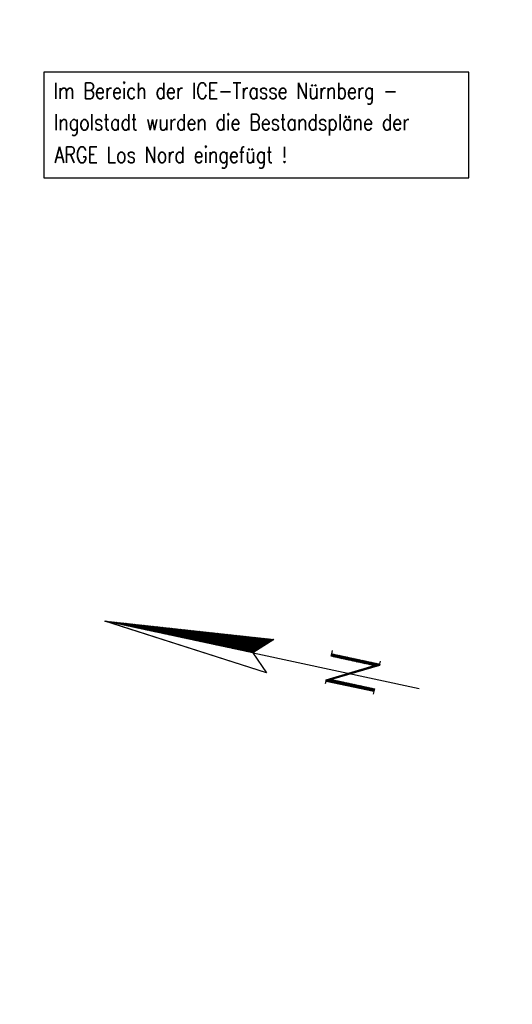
# Model space of a CAD drawing. Extents: x 0 to 1135, y 0 to 420.
# Tile 39 of 47: x 954 to 1031, y 141 to 295. Entities that reach past the tile are written whole.
import ezdxf

# ---------------------------------------------------------------- set-up
doc = ezdxf.new("R2010")
doc.units = 0
doc.header["$LTSCALE"] = 2
doc.header["$MEASUREMENT"] = 0
doc.linetypes.add('AUSGEZOGEN', pattern=[0])
doc.layers.get('0').update_dxf_attribs({"linetype": 'AUSGEZOGEN'})
for name, color, linetype in [('DB_Bahnachse', 15, 'CONTINUOUS'), ('FBR', 8, 'CONTINUOUS'), ('LEGENDE', 7, 'AUSGEZOGEN'), ('SCHLITZRINNE', 8, 'AUSGEZOGEN')]:
    doc.layers.add(name, color=color, linetype=linetype)
doc.styles.add('ROMANS', font='romans.shx', dxfattribs={"width": 0.8})

# ---------------------------------------------------------------- blocks, each defined once
blk = doc.blocks.new('*X13')
at = {"color": 0}
for p, q in [((154.74, 194.19), (154.75, 194.21)), ((154.74, 194.05), (154.77, 194.08)), ((154.74, 193.91), (154.78, 193.95)), ((154.74, 193.77), (154.79, 193.83)), ((154.74, 193.63), (154.81, 193.7)), ((154.74, 193.49), (154.82, 193.57)), ((154.74, 193.34), (154.83, 193.44)), ((154.74, 193.2), (154.85, 193.31)), ((154.74, 193.06), (154.86, 193.18)), ((154.74, 192.92), (154.87, 193.06)), ((154.74, 192.78), (154.89, 192.93)), ((154.74, 192.64), (154.9, 192.8)), ((154.74, 192.5), (154.91, 192.67)), ((154.74, 192.36), (154.93, 192.54)), ((154.74, 192.21), (154.94, 192.42)), ((154.74, 192.07), (154.95, 192.29)), ((154.74, 191.93), (154.97, 192.16)), ((154.74, 191.79), (154.98, 192.03)), ((154.74, 191.65), (154.99, 191.9)), ((154.74, 191.51), (155.01, 191.78)), ((154.74, 191.37), (155.02, 191.65)), ((154.74, 191.23), (155.03, 191.52)), ((154.74, 191.08), (155.05, 191.39)), ((154.74, 190.94), (155.06, 191.26)), ((154.74, 190.8), (155.07, 191.13)), ((154.74, 190.66), (155.09, 191.01)), ((154.74, 190.52), (155.1, 190.88)), ((154.74, 190.38), (155.11, 190.75)), ((154.74, 190.24), (155.13, 190.62)), ((154.74, 190.1), (155.14, 190.49)), ((154.74, 189.95), (155.15, 190.37)), ((154.74, 189.81), (155.16, 190.24)), ((154.74, 189.67), (155.18, 190.11)), ((154.74, 189.53), (155.19, 189.98)), ((154.74, 189.39), (155.2, 189.85)), ((154.74, 189.25), (155.22, 189.72)), ((154.74, 189.11), (155.23, 189.6)), ((154.74, 188.97), (155.24, 189.47)), ((154.74, 188.82), (155.26, 189.34)), ((154.74, 188.68), (155.27, 189.21)), ((154.74, 188.54), (155.28, 189.08)), ((154.74, 188.4), (155.3, 188.96)), ((154.74, 188.26), (155.31, 188.83)), ((154.74, 188.12), (155.32, 188.7)), ((154.74, 187.98), (155.34, 188.57)), ((154.74, 187.84), (155.35, 188.44)), ((154.74, 187.69), (155.36, 188.32)), ((154.74, 187.55), (155.38, 188.19)), ((154.74, 187.41), (155.39, 188.06)), ((154.74, 187.27), (155.4, 187.93)), ((154.74, 187.13), (155.42, 187.8)), ((154.74, 186.99), (155.43, 187.67)), ((154.74, 186.85), (155.44, 187.55)), ((154.74, 186.71), (155.46, 187.42)), ((154.74, 186.56), (155.47, 187.29)), ((154.74, 186.42), (155.48, 187.16)), ((154.74, 186.28), (155.5, 187.03)), ((154.74, 186.14), (155.51, 186.91)), ((154.74, 186), (155.52, 186.78)), ((154.74, 185.86), (155.54, 186.65)), ((154.74, 185.72), (155.55, 186.52)), ((154.75, 185.57), (155.56, 186.39)), ((154.75, 185.43), (155.58, 186.27)), ((154.75, 185.29), (155.59, 186.14)), ((154.75, 185.15), (155.6, 186.01)), ((154.75, 185.01), (155.62, 185.88)), ((154.75, 184.87), (155.63, 185.75)), ((154.75, 184.73), (155.64, 185.62)), ((154.75, 184.59), (155.66, 185.5)), ((154.75, 184.44), (155.67, 185.37)), ((154.75, 184.3), (155.68, 185.24)), ((154.75, 184.16), (155.7, 185.11)), ((154.75, 184.02), (155.71, 184.98)), ((154.75, 183.88), (155.72, 184.86)), ((154.75, 183.74), (155.74, 184.73)), ((154.75, 183.6), (155.75, 184.6)), ((154.75, 183.46), (155.76, 184.47)), ((154.75, 183.31), (155.78, 184.34)), ((154.75, 183.17), (155.79, 184.22)), ((154.75, 183.03), (155.8, 184.09)), ((154.75, 182.89), (155.82, 183.96)), ((154.75, 182.75), (155.83, 183.83)), ((154.75, 182.61), (155.84, 183.7)), ((154.75, 182.47), (155.86, 183.57)), ((154.75, 182.33), (155.87, 183.45)), ((154.75, 182.18), (155.88, 183.32)), ((154.75, 182.04), (155.9, 183.19)), ((154.75, 181.9), (155.91, 183.06)), ((154.75, 181.76), (155.92, 182.93)), ((154.75, 181.62), (155.94, 182.81)), ((154.75, 181.48), (155.95, 182.68)), ((154.75, 181.34), (155.96, 182.55)), ((154.75, 181.2), (155.98, 182.42)), ((154.75, 181.05), (155.99, 182.29)), ((154.75, 180.91), (156, 182.17)), ((154.75, 180.77), (156.02, 182.04)), ((154.75, 180.63), (156.03, 181.91)), ((154.75, 180.49), (156.04, 181.78)), ((154.75, 180.35), (156.06, 181.65)), ((154.75, 180.21), (156.07, 181.52)), ((154.75, 180.07), (156.08, 181.4)), ((154.75, 179.92), (156.1, 181.27)), ((154.75, 179.78), (156.11, 181.14)), ((154.75, 179.64), (156.12, 181.01)), ((154.75, 179.5), (156.13, 180.88)), ((154.75, 179.36), (156.15, 180.76)), ((154.75, 179.22), (156.16, 180.63)), ((154.75, 179.08), (156.17, 180.5)), ((154.75, 178.94), (156.19, 180.37)), ((154.75, 178.79), (156.2, 180.24)), ((154.75, 178.65), (156.21, 180.11)), ((154.75, 178.51), (156.23, 179.99)), ((154.75, 178.37), (156.24, 179.86)), ((154.75, 178.23), (156.25, 179.73)), ((154.75, 178.09), (156.27, 179.6)), ((154.75, 177.95), (156.28, 179.47)), ((154.75, 177.81), (156.29, 179.35)), ((154.75, 177.66), (156.31, 179.22)), ((154.75, 177.52), (156.32, 179.09)), ((154.75, 177.38), (156.33, 178.96)), ((154.75, 177.24), (156.35, 178.83)), ((154.75, 177.1), (156.36, 178.71)), ((154.75, 176.96), (156.37, 178.58)), ((154.75, 176.82), (156.39, 178.45)), ((154.75, 176.68), (156.4, 178.32)), ((154.75, 176.53), (156.41, 178.19)), ((154.76, 176.39), (156.43, 178.06)), ((154.76, 176.25), (156.44, 177.94)), ((154.76, 176.11), (156.45, 177.81)), ((154.76, 175.97), (156.47, 177.68)), ((154.76, 175.83), (156.48, 177.55)), ((154.76, 175.69), (156.49, 177.42)), ((154.76, 175.54), (156.51, 177.3)), ((154.76, 175.4), (156.52, 177.17)), ((154.76, 175.26), (156.53, 177.04)), ((154.76, 175.12), (156.55, 176.91)), ((154.76, 174.98), (156.56, 176.78)), ((154.76, 174.84), (156.57, 176.66)), ((154.76, 174.7), (156.59, 176.53)), ((154.76, 174.56), (156.6, 176.4)), ((154.76, 174.41), (156.61, 176.27)), ((154.76, 174.27), (156.63, 176.14)), ((154.76, 174.13), (156.64, 176.01)), ((154.76, 173.99), (156.65, 175.89)), ((154.76, 173.85), (156.67, 175.76)), ((154.76, 173.71), (156.68, 175.63)), ((154.76, 173.57), (156.69, 175.5)), ((154.76, 173.43), (156.71, 175.37)), ((154.76, 173.28), (156.72, 175.25)), ((154.76, 173.14), (156.73, 175.12)), ((154.76, 173), (156.75, 174.99)), ((154.76, 172.86), (156.76, 174.86)), ((154.76, 172.72), (156.77, 174.73)), ((154.76, 172.58), (156.79, 174.61)), ((154.76, 172.44), (156.8, 174.48)), ((154.76, 172.3), (156.81, 174.35)), ((154.76, 172.15), (156.83, 174.22)), ((154.76, 172.01), (156.84, 174.09)), ((154.76, 171.87), (156.85, 173.96)), ((154.76, 171.73), (156.87, 173.84)), ((154.76, 171.59), (156.88, 173.71)), ((154.76, 171.45), (156.89, 173.58)), ((154.76, 171.31), (156.91, 173.45)), ((154.76, 171.17), (156.92, 173.32)), ((154.76, 171.02), (156.93, 173.2)), ((154.76, 170.88), (156.95, 173.07)), ((154.77, 170.75), (156.96, 172.94)), ((154.84, 170.68), (156.97, 172.81)), ((154.91, 170.61), (156.99, 172.68)), ((154.98, 170.54), (157, 172.56)), ((155.05, 170.47), (157.01, 172.43)), ((155.12, 170.39), (157.03, 172.3)), ((155.19, 170.32), (157.04, 172.17)), ((155.26, 170.25), (157.05, 172.04)), ((155.33, 170.18), (157.07, 171.91)), ((155.4, 170.11), (157.08, 171.79)), ((155.47, 170.04), (157.09, 171.66)), ((155.54, 169.97), (157.1, 171.53)), ((155.61, 169.89), (157.12, 171.4)), ((155.68, 169.82), (157.13, 171.27)), ((155.75, 169.75), (157.14, 171.15)), ((155.82, 169.68), (157.16, 171.02)), ((155.89, 169.61), (157.17, 170.89)), ((155.96, 169.54), (157.18, 170.76)), ((156.03, 169.47), (157.2, 170.63)), ((156.1, 169.4), (157.21, 170.5)), ((156.17, 169.32), (157.22, 170.38)), ((156.24, 169.25), (157.24, 170.25)), ((156.31, 169.18), (157.25, 170.12)), ((156.38, 169.11), (157.26, 169.99)), ((156.45, 169.04), (157.28, 169.86)), ((156.52, 168.97), (157.29, 169.74)), ((156.59, 168.9), (157.3, 169.61)), ((156.66, 168.82), (157.32, 169.48)), ((156.73, 168.75), (157.33, 169.35)), ((156.8, 168.68), (157.34, 169.22)), ((156.87, 168.61), (157.36, 169.1)), ((156.94, 168.54), (157.37, 168.97)), ((157.01, 168.47), (157.38, 168.84)), ((157.08, 168.4), (157.4, 168.71)), ((157.15, 168.32), (157.41, 168.58)), ((157.22, 168.25), (157.42, 168.45)), ((157.29, 168.18), (157.44, 168.33)), ((157.36, 168.11), (157.45, 168.2)), ((157.43, 168.04), (157.46, 168.07))]:
    blk.add_line(p, q, dxfattribs=at)
blk = doc.blocks.new('*X12')
at = {"color": 0}
for p, q in [((152.84, 158.5), (153.04, 158.7)), ((152.84, 158.64), (152.9, 158.7)), ((152.84, 158.36), (153.1, 158.61)), ((152.84, 158.22), (153.15, 158.52)), ((152.84, 158.08), (153.2, 158.43)), ((152.84, 157.94), (153.25, 158.34)), ((152.85, 157.79), (153.3, 158.25)), ((152.85, 157.65), (153.35, 158.15)), ((156.78, 158.34), (157.17, 158.73)), ((156.78, 158.48), (157.03, 158.73)), ((156.78, 158.62), (156.89, 158.73)), ((156.78, 158.2), (157.19, 158.6)), ((156.78, 158.05), (157.19, 158.46)), ((156.78, 157.91), (157.19, 158.32)), ((156.78, 157.77), (157.19, 158.18)), ((152.85, 157.51), (153.4, 158.06)), ((152.85, 157.37), (153.26, 157.78)), ((152.85, 157.23), (153.26, 157.64)), ((152.85, 157.09), (153.26, 157.5)), ((152.85, 156.95), (153.26, 157.36)), ((152.85, 156.81), (153.26, 157.22)), ((152.85, 156.67), (153.26, 157.08)), ((152.85, 156.52), (153.26, 156.93)), ((152.85, 156.38), (153.26, 156.79)), ((152.85, 156.24), (153.26, 156.65)), ((153.3, 157.82), (153.45, 157.97)), ((153.35, 157.73), (153.5, 157.88)), ((153.4, 157.64), (153.55, 157.79)), ((153.45, 157.55), (153.6, 157.7)), ((153.5, 157.46), (153.65, 157.61)), ((153.55, 157.36), (153.7, 157.51)), ((153.6, 157.27), (153.75, 157.42)), ((153.65, 157.18), (153.8, 157.33)), ((153.7, 157.09), (153.85, 157.24)), ((153.75, 157), (153.9, 157.15)), ((153.8, 156.91), (153.95, 157.06)), ((153.84, 156.81), (154, 156.97)), ((153.89, 156.72), (154.05, 156.87)), ((153.94, 156.63), (154.1, 156.78)), ((153.99, 156.54), (154.15, 156.69)), ((156.78, 157.63), (157.19, 158.04)), ((156.78, 157.49), (157.19, 157.9)), ((156.78, 157.35), (157.19, 157.76)), ((156.78, 157.21), (157.19, 157.61)), ((156.78, 157.06), (157.19, 157.47)), ((156.78, 156.92), (157.19, 157.33)), ((156.78, 156.78), (157.19, 157.19)), ((156.78, 156.64), (157.19, 157.05)), ((156.78, 156.5), (157.19, 156.91)), ((156.78, 156.36), (157.19, 156.77)), ((156.78, 156.22), (157.19, 156.62)), ((152.85, 156.1), (153.26, 156.51)), ((152.85, 155.96), (153.26, 156.37)), ((152.85, 155.82), (153.26, 156.23)), ((152.85, 155.68), (153.26, 156.09)), ((152.85, 155.54), (153.26, 155.95)), ((152.85, 155.39), (153.26, 155.8)), ((152.85, 155.25), (153.26, 155.66)), ((152.85, 155.11), (153.26, 155.52)), ((152.85, 154.97), (153.26, 155.38)), ((152.85, 154.83), (153.26, 155.24)), ((152.85, 154.69), (153.26, 155.1)), ((154.04, 156.45), (154.2, 156.6)), ((154.09, 156.36), (154.25, 156.51)), ((154.14, 156.26), (154.3, 156.42)), ((154.19, 156.17), (154.35, 156.33)), ((154.24, 156.08), (154.4, 156.23)), ((154.29, 155.99), (154.45, 156.14)), ((154.34, 155.9), (154.5, 156.05)), ((154.39, 155.81), (154.55, 155.96)), ((154.44, 155.71), (154.6, 155.87)), ((154.49, 155.62), (154.65, 155.78)), ((154.54, 155.53), (154.7, 155.69)), ((154.59, 155.44), (154.75, 155.59)), ((154.64, 155.35), (154.8, 155.5)), ((154.69, 155.26), (154.85, 155.41)), ((154.74, 155.17), (154.9, 155.32)), ((154.79, 155.07), (154.95, 155.23)), ((154.84, 154.98), (155, 155.14)), ((156.78, 156.07), (157.19, 156.48)), ((156.78, 155.93), (157.19, 156.34)), ((156.78, 155.79), (157.19, 156.2)), ((156.78, 155.65), (157.19, 156.06)), ((156.78, 155.51), (157.19, 155.92)), ((156.78, 155.37), (157.19, 155.78)), ((156.78, 155.23), (157.19, 155.63)), ((156.78, 155.08), (157.19, 155.49)), ((156.78, 154.94), (157.19, 155.35)), ((156.78, 154.8), (157.19, 155.21)), ((152.85, 154.55), (153.26, 154.96)), ((152.85, 154.41), (153.26, 154.82)), ((152.85, 154.26), (153.26, 154.67)), ((152.85, 154.12), (153.26, 154.53)), ((152.85, 153.98), (153.26, 154.39)), ((152.85, 153.84), (153.26, 154.25)), ((152.85, 153.7), (153.26, 154.11)), ((152.85, 153.56), (153.26, 153.97)), ((152.85, 153.42), (153.26, 153.83)), ((152.85, 153.28), (153.26, 153.69)), ((154.89, 154.89), (155.05, 155.05)), ((154.94, 154.8), (155.1, 154.95)), ((154.99, 154.71), (155.15, 154.86)), ((155.04, 154.62), (155.2, 154.77)), ((155.09, 154.52), (155.25, 154.68)), ((155.14, 154.43), (155.3, 154.59)), ((155.19, 154.34), (155.35, 154.5)), ((155.24, 154.25), (155.4, 154.41)), ((155.29, 154.16), (155.45, 154.31)), ((155.34, 154.07), (155.5, 154.22)), ((155.39, 153.97), (155.55, 154.13)), ((155.44, 153.88), (155.6, 154.04)), ((155.49, 153.79), (155.65, 153.95)), ((155.54, 153.7), (155.7, 153.86)), ((155.59, 153.61), (155.75, 153.77)), ((155.64, 153.52), (155.8, 153.67)), ((155.69, 153.42), (155.85, 153.58)), ((156.78, 154.66), (157.19, 155.07)), ((156.78, 154.52), (157.19, 154.93)), ((156.78, 154.38), (157.19, 154.79)), ((156.78, 154.24), (157.19, 154.64)), ((156.78, 154.09), (157.19, 154.5)), ((156.78, 153.95), (157.19, 154.36)), ((156.78, 153.81), (157.19, 154.22)), ((156.78, 153.67), (157.19, 154.08)), ((156.78, 153.53), (157.19, 153.94)), ((156.78, 153.39), (157.19, 153.8)), ((156.78, 153.25), (157.19, 153.65)), ((152.85, 153.13), (153.26, 153.54)), ((152.85, 152.99), (153.26, 153.4)), ((152.85, 152.85), (153.26, 153.26)), ((152.85, 152.71), (153.26, 153.12)), ((152.85, 152.57), (153.26, 152.98)), ((152.85, 152.43), (153.26, 152.84)), ((152.85, 152.29), (153.26, 152.7)), ((152.85, 152.15), (153.26, 152.55)), ((152.85, 152), (153.26, 152.41)), ((152.85, 151.86), (153.26, 152.27)), ((152.85, 151.72), (153.26, 152.13)), ((155.74, 153.33), (155.9, 153.49)), ((155.79, 153.24), (155.95, 153.4)), ((155.84, 153.15), (156, 153.31)), ((155.89, 153.06), (156.05, 153.22)), ((155.94, 152.97), (156.1, 153.13)), ((155.99, 152.87), (156.15, 153.03)), ((156.04, 152.78), (156.2, 152.94)), ((156.08, 152.69), (156.25, 152.85)), ((156.13, 152.6), (156.3, 152.76)), ((156.18, 152.51), (156.35, 152.67)), ((156.23, 152.42), (156.4, 152.58)), ((156.28, 152.32), (156.45, 152.49)), ((156.33, 152.23), (156.5, 152.39)), ((156.38, 152.14), (156.55, 152.3)), ((156.43, 152.05), (156.6, 152.21)), ((156.48, 151.96), (156.65, 152.12)), ((156.53, 151.87), (156.7, 152.03)), ((156.63, 151.68), (157.19, 152.24)), ((156.68, 151.59), (157.19, 152.1)), ((156.78, 153.1), (157.19, 153.51)), ((156.78, 152.96), (157.19, 153.37)), ((156.78, 152.82), (157.19, 153.23)), ((156.78, 152.68), (157.19, 153.09)), ((156.78, 152.54), (157.19, 152.95)), ((156.78, 152.4), (157.19, 152.81)), ((156.78, 152.26), (157.19, 152.66)), ((156.78, 152.11), (157.19, 152.52)), ((156.78, 151.97), (157.19, 152.38)), ((152.85, 151.58), (153.26, 151.99)), ((152.85, 151.44), (153.26, 151.85)), ((152.85, 151.3), (153.26, 151.71)), ((152.85, 151.16), (153.26, 151.57)), ((152.92, 151.08), (153.26, 151.42)), ((153.06, 151.08), (153.26, 151.28)), ((153.2, 151.08), (153.26, 151.14)), ((156.58, 151.77), (156.75, 151.94)), ((156.73, 151.5), (157.19, 151.96)), ((156.78, 151.41), (157.19, 151.82)), ((156.83, 151.32), (157.19, 151.67)), ((156.88, 151.22), (157.19, 151.53)), ((156.93, 151.13), (157.19, 151.39)), ((157.02, 151.08), (157.19, 151.25)), ((157.16, 151.08), (157.19, 151.11))]:
    blk.add_line(p, q, dxfattribs=at)
blk = doc.blocks.new('NPF')
at = {"color": 0}
for p, q in [((-2.56, -26.57), (0.05, -0.22)), ((-2.54, -26.55), (0.06, -0.3)), ((0.05, -0.22), (2.79, -26.6)), ((0.08, -23.84), (0.05, -0.27)), ((0.08, -23.81), (-2.56, -26.57)), ((0.07, -23.8), (-2.55, -26.55)), ((0.07, -23.86), (0.07, -50.34)), ((2.79, -26.6), (0.08, -23.84)), ((0.09, -23.86), (0.09, -50.34)), ((-2.57, -26.56), (-2.57, -26.56)), ((-2.25, -35.9), (-1.85, -35.9)), ((-1.84, -35.9), (-1.64, -35.9)), ((-1.84, -35.93), (-1.84, -35.9)), ((-1.84, -35.93), (-1.83, -43.52)), ((-1.64, -35.9), (2.1, -42.73)), ((2.28, -43.52), (-1.43, -36.69)), ((-1.43, -36.69), (-1.42, -43.52)), ((2.1, -35.87), (2.51, -35.87)), ((2.1, -42.73), (2.1, -35.88)), ((2.51, -35.87), (3.01, -35.87)), ((2.51, -35.9), (2.51, -35.87)), ((2.51, -35.9), (2.51, -43.52)), ((-1.84, -43.52), (-2.29, -43.52)), ((-1.42, -43.52), (-1.83, -43.52)), ((2.51, -43.52), (2.28, -43.52)), ((2.53, -43.52), (2.97, -43.52))]:
    blk.add_line(p, q, dxfattribs=at)
for name in ['*X13', '*X12']:
    blk.add_blockref(name, (-154.68, -194.6), dxfattribs=at)

msp = doc.modelspace()

# ---------------------------------------------------------------- hatches: boundary and pattern name
at = {"layer": 'SCHLITZRINNE'}
h = msp.add_hatch(dxfattribs=at)
h.set_pattern_fill('_USER', color=256, scale=1.5, angle=45, style=0, pattern_type=0)
h.set_pattern_definition([(45, (1.0288, 6.1178), (-1.0606602, 1.0606602), [])])
edge = h.paths.add_edge_path()
edge.add_arc((1129.24, -138429.97), 138664.38, 90.0232393, 90.0311794)
edge.add_arc((1129.24, -138429.97), 138663.88, 90.0232393, 90.0311794)

# ---------------------------------------------------------------- linework, layer by layer
at = {"layer": 'DB_Bahnachse', "color": 15}
msp.add_lwpolyline([(958.11, 270.29), (1024.32, 270.29), (1024.32, 286.73), (958.11, 286.73)], close=True, dxfattribs=at)
at = {"layer": 'FBR'}
for points in [[(661.14, 179.11, 0.000001), (685.94, 183.77, 0.000098)], [(700.61, 186.53, -0.000002), (715, 189.24, -0.000023), (729.21, 191.92, -0.000019), (746.05, 195.09, -0.003046), (758.19, 197.3, -0.001835), (778.39, 200.77, -0.001761), (792.76, 203.13, -0.001618), (808.41, 205.6, -0.001558), (824.25, 207.99, -0.002937), (832.67, 209.19, -0.002359), (841.11, 210.29, 0.001751), (852.49, 211.77, 0.001051), (869.84, 214.12, 0.001274), (884.15, 216.13, 0.002508), (897.81, 218.15, 0.001818), (916.63, 221.1, 0.001623), (931.32, 223.51, 0.001738), (945.01, 225.84, 0.000846), (950, 226.72, 0.001812)]]:
    msp.add_lwpolyline(points, format="xyb", dxfattribs=at)

# ---------------------------------------------------------------- block references
at = {"layer": 'LEGENDE', "rotation": 77.84116551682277}
msp.add_blockref('NPF', (967.37, 201.15), dxfattribs=at)

# ---------------------------------------------------------------- texts
at = {"layer": 'DB_Bahnachse', "color": 15, "style": 'ROMANS', "width": 0.8}
for s, p in [('Im Bereich der ICE-Trasse Nürnberg -', (959.65, 282.59)), ('Ingolstadt wurden die Bestandspläne der', (959.68, 277.68)), ('ARGE Los Nord eingefügt !', (959.77, 272.61))]:
    msp.add_text(s, height=2.5, dxfattribs=at).set_placement(p)

doc.saveas('drawing.dxf')
